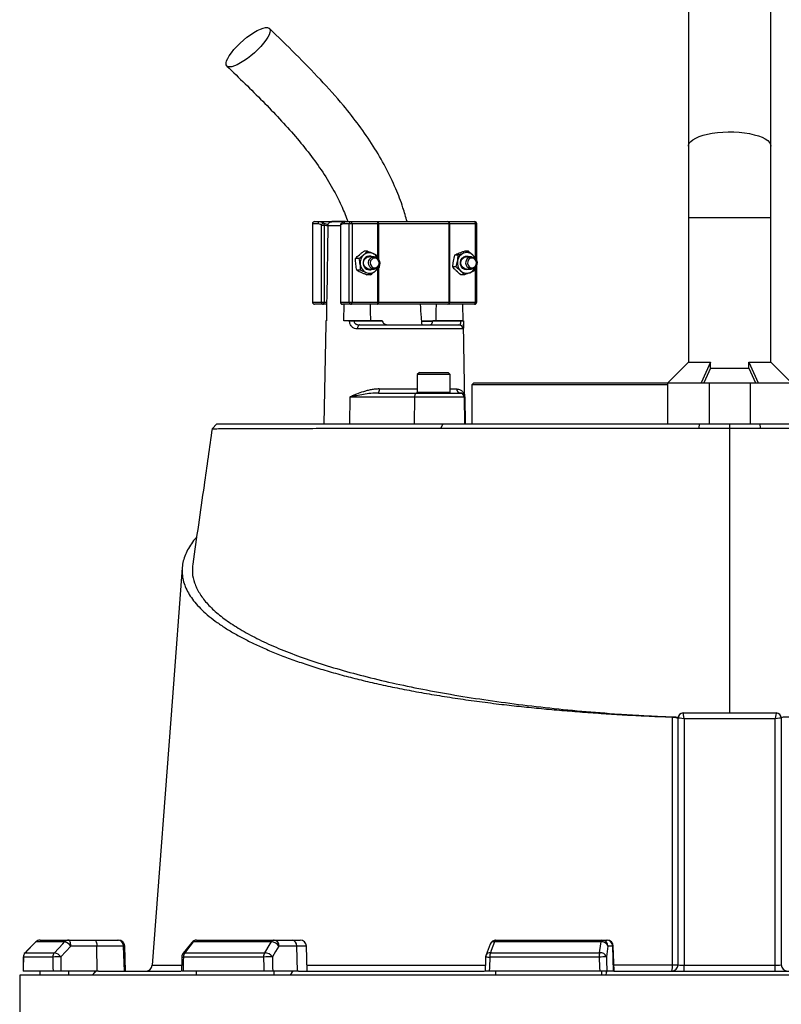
# Model space of a CAD drawing. Header units: millimetres. Extents: x 2767 to 5204, y 1263 to 6912.
# Tile 7 of 9: x 3460 to 4198, y 5469 to 6423. Entities that reach past the tile are written whole.
import ezdxf

# ---------------------------------------------------------------- set-up
doc = ezdxf.new("R2010")
doc.units = ezdxf.units.MM
doc.header["$LTSCALE"] = 2

msp = doc.modelspace()

# ---------------------------------------------------------------- linework, layer by layer
at = {"color": 7, "linetype": 'Continuous', "lineweight": 25}
for p, q in [((4108.37, 6714.67), (4108.37, 6300.84)), ((4188.37, 6300.84), (4188.37, 6714.67)), ((4108.37, 6300.84), (4108.37, 6231.7)), ((4188.37, 6231.7), (4188.37, 6300.84)), ((4108.37, 6231.7), (4108.37, 6091.5)), ((4188.37, 6091.5), (4188.37, 6231.7)), ((3744.04, 6225.7), (3744.04, 6149.7)), ((3744.23, 6225.7), (3744.23, 6149.7)), ((3749.34, 6225.7), (3744.23, 6225.7)), ((3746.04, 6227.7), (3751.16, 6227.7)), ((3751.16, 6227.7), (3776.43, 6227.7)), ((3752.68, 6149.7), (3752.68, 6224.3)), ((3752.68, 6224.3), (3755.34, 6224.3)), ((3755.34, 6224.3), (3755.34, 6149.7)), ((3759.04, 6223.77), (3759.03, 6223.35)), ((3776.01, 6227.7), (3762.86, 6227.7)), ((3771.09, 6224.3), (3771.09, 6149.7)), ((3771.28, 6224.3), (3771.28, 6149.7)), ((3779.73, 6225.7), (3774.62, 6225.7)), ((3776.43, 6227.7), (3781.54, 6227.7)), ((3782.39, 6225.7), (3779.73, 6225.7)), ((3779.73, 6149.7), (3779.73, 6225.7)), ((3781.54, 6227.7), (3806.64, 6227.7)), ((3782.39, 6225.7), (3782.39, 6149.7)), ((3807.48, 6225.7), (3782.39, 6225.7)), ((3806.64, 6227.7), (3807.82, 6227.7)), ((3808.08, 6225.7), (3807.48, 6225.7)), ((3807.82, 6227.7), (3875.06, 6227.7)), ((3876.42, 6225.7), (3808.08, 6225.7)), ((3875.06, 6227.7), (3876.08, 6227.7)), ((3876.08, 6227.7), (3901.18, 6227.7)), ((3876.42, 6149.7), (3876.42, 6225.7)), ((3876.93, 6225.7), (3876.42, 6225.7)), ((3876.93, 6225.7), (3876.93, 6149.7)), ((3902.02, 6225.7), (3876.93, 6225.7)), ((3903.18, 6191.55), (3903.18, 6225.7)), ((3789.24, 6192.06), (3785.77, 6192.06)), ((3797.5, 6199.14), (3794.03, 6199.14)), ((3803.86, 6193.7), (3799.11, 6193.7)), ((3807.19, 6194.78), (3807.82, 6191.73)), ((3885.25, 6195.23), (3881.78, 6195.23)), ((3895.13, 6199.04), (3891.66, 6199.04)), ((3898.11, 6193.7), (3893.37, 6193.7)), ((3903.06, 6191.51), (3902.94, 6190.39)), ((3799.11, 6181.7), (3803.86, 6181.7)), ((3883.3, 6183.89), (3879.83, 6183.89)), ((3893.37, 6181.7), (3898.11, 6181.7)), ((3901.91, 6183.45), (3901.11, 6180.16)), ((3903.18, 6149.7), (3903.18, 6185.51)), ((3790.66, 6180.62), (3787.19, 6180.62)), ((3800.35, 6176.26), (3796.88, 6176.26)), ((3891.23, 6176.35), (3887.76, 6176.35)), ((3744.23, 6149.7), (3752.68, 6149.7)), ((3754.5, 6147.7), (3746.04, 6147.7)), ((3752.68, 6149.7), (3755.34, 6149.7)), ((3757.78, 6147.7), (3754.5, 6147.7)), ((3755.34, 6149.7), (3757.81, 6149.7)), ((3757.81, 6149.7), (3757.51, 6131.7)), ((3771.28, 6149.7), (3779.73, 6149.7)), ((3781.54, 6147.7), (3773.09, 6147.7)), ((3774.42, 6131.7), (3774.68, 6147.7)), ((3779.73, 6149.7), (3782.39, 6149.7)), ((3806.64, 6147.7), (3781.54, 6147.7)), ((3782.39, 6149.7), (3807.48, 6149.7)), ((3807.82, 6147.7), (3806.64, 6147.7)), ((3807.48, 6149.7), (3808.08, 6149.7)), ((3875.06, 6147.7), (3807.82, 6147.7)), ((3808.08, 6149.7), (3876.42, 6149.7)), ((3876.08, 6147.7), (3875.06, 6147.7)), ((3901.18, 6147.7), (3876.08, 6147.7)), ((3876.42, 6149.7), (3876.93, 6149.7)), ((3876.93, 6149.7), (3902.02, 6149.7)), ((3889.44, 6147.7), (3889.71, 6131.7)), ((3756.88, 6128.41), (3755.19, 6031.7)), ((3756.94, 6131.7), (3756.94, 6131.63)), ((3757.51, 6131.7), (3756.94, 6131.7)), ((3780.03, 6131.7), (3774.42, 6131.7)), ((3780.03, 6131.63), (3780.03, 6131.7)), ((3784.33, 6131.7), (3784.33, 6131.63)), ((3811.75, 6131.7), (3784.33, 6131.7)), ((3784.33, 6131.63), (3811.75, 6131.63)), ((3789.79, 6127.7), (3885.9, 6127.7)), ((3811.75, 6131.7), (3811.75, 6131.63)), ((3831.18, 6127.95), (3831.18, 6127.7)), ((3836.43, 6127.7), (3836.43, 6127.95)), ((3845.68, 6127.7), (3845.68, 6127.95)), ((3845.88, 6127.95), (3845.88, 6127.7)), ((3860.57, 6130.96), (3850.22, 6130.96)), ((3851.11, 6127.7), (3851.11, 6127.95)), ((3852.46, 6127.95), (3852.46, 6127.7)), ((3855.48, 6127.95), (3855.48, 6127.7)), ((3856.82, 6127.7), (3856.82, 6127.95)), ((3860.55, 6131.63), (3860.55, 6131.7)), ((3887.97, 6131.7), (3860.55, 6131.7)), ((3860.55, 6131.63), (3887.97, 6131.63)), ((3860.93, 6127.7), (3860.93, 6127.95)), ((3887.97, 6131.63), (3887.97, 6131.7)), ((3890.28, 6131.63), (3890.28, 6131.7)), ((3892.03, 6031.7), (3890.34, 6128.41)), ((3889.86, 6123.77), (3787.63, 6123.77)), ((4108.37, 6091.5), (4088.57, 6071.7)), ((4108.37, 6091.5), (4129.9, 6091.5)), ((4129.9, 6091.5), (4120.76, 6071.7)), ((4129.9, 6085.7), (4129.9, 6091.5)), ((4166.84, 6091.5), (4188.37, 6091.5)), ((4166.84, 6091.5), (4175.98, 6071.7)), ((4166.84, 6085.7), (4166.84, 6091.5)), ((4208.17, 6071.7), (4188.37, 6091.5)), ((3847.65, 6081.7), (3845.65, 6079.7)), ((3845.65, 6079.7), (3845.65, 6062.5)), ((3877.65, 6079.7), (3845.65, 6079.7)), ((3847.65, 6081.7), (3875.65, 6081.7)), ((3877.65, 6079.7), (3875.65, 6081.7)), ((3877.65, 6062.5), (3877.65, 6079.7)), ((4129.9, 6085.7), (4123.44, 6071.7)), ((4129.9, 6085.7), (4166.84, 6085.7)), ((4166.84, 6085.7), (4173.3, 6071.7)), ((3900.37, 6071.7), (3898.37, 6069.7)), ((3898.37, 6069.7), (3898.37, 6031.7)), ((4088.37, 6069.7), (3898.37, 6069.7)), ((3900.37, 6071.7), (4088.37, 6071.7)), ((4088.37, 6031.7), (4088.37, 6071.7)), ((4088.37, 6071.7), (4128.37, 6071.7)), ((4128.37, 6071.7), (4128.37, 6031.7)), ((4128.37, 6071.7), (4168.37, 6071.7)), ((4168.37, 6031.7), (4168.37, 6071.7)), ((4168.37, 6071.7), (4208.37, 6071.7)), ((3780.26, 6057.77), (3779.97, 6031.7)), ((3842.89, 6057.77), (3780.26, 6057.77)), ((3807.97, 6061.7), (3845.44, 6061.7)), ((3842.89, 6057.77), (3842.6, 6031.7)), ((3891.05, 6057.77), (3842.89, 6057.77)), ((3845.44, 6061.7), (3887.05, 6061.7)), ((3887.05, 6061.7), (3887.36, 6061.7)), ((3891.05, 6057.77), (3891.51, 6031.7)), ((3891.57, 6057.77), (3891.05, 6057.77)), ((3891.57, 6057.77), (3892.03, 6031.7)), ((3651.53, 6031.7), (3646.87, 6027.04)), ((3651.53, 6031.7), (3870.8, 6031.7)), ((3868.41, 6027.61), (3870.8, 6031.7)), ((3870.8, 6031.7), (4118.94, 6031.7)), ((4118.69, 6027.63), (4118.94, 6031.7)), ((4118.94, 6031.7), (4148.37, 6031.7)), ((4148.37, 6027.51), (4148.37, 6031.7)), ((4148.37, 6031.7), (4177.8, 6031.7)), ((4178.05, 6027.63), (4177.8, 6031.7)), ((4177.8, 6031.7), (4425.94, 6031.7)), ((4148.37, 5751.7), (4148.37, 6027.51)), ((4098.37, 5747.75), (4098.48, 5747.74)), ((4098.37, 5507.7), (4098.37, 5746.7)), ((4103.37, 5751.7), (4193.37, 5751.7)), ((4103.37, 5751.7), (4103.37, 5751.7)), ((4104.37, 5746.01), (4104.37, 5507.39)), ((4192.37, 5746.01), (4104.37, 5746.01)), ((4192.37, 5507.39), (4192.37, 5746.01)), ((4193.37, 5751.7), (4193.37, 5751.7)), ((4198.37, 5747.75), (4198.26, 5747.74)), ((4198.37, 5746.7), (4198.37, 5507.7)), ((3475.96, 5529.92), (3465.57, 5519.43)), ((3503.88, 5529.94), (3476.05, 5529.94)), ((3480.22, 5531.7), (3507.88, 5531.7)), ((3507.88, 5531.7), (3533.11, 5531.7)), ((3535.17, 5525.91), (3509.94, 5525.91)), ((3533.11, 5531.7), (3555.08, 5531.7)), ((3535.46, 5501.7), (3535.17, 5525.91)), ((3561, 5525.91), (3535.17, 5525.91)), ((3555.08, 5531.7), (3556.11, 5531.7)), ((3561.83, 5501.7), (3561, 5525.91)), ((3562.95, 5501.7), (3562.11, 5525.91)), ((3627.09, 5529.41), (3618.83, 5518.92)), ((3704.28, 5529.94), (3628.58, 5529.94)), ((3631.8, 5531.7), (3707.03, 5531.7)), ((3707.03, 5531.7), (3724.26, 5531.7)), ((3728.86, 5525.91), (3711.63, 5525.91)), ((3724.26, 5531.7), (3732.22, 5531.7)), ((3729.51, 5501.7), (3728.86, 5525.91)), ((3739.07, 5501.7), (3738.22, 5525.91)), ((3916.18, 5527.79), (3912.27, 5517.31)), ((4023.67, 5529.94), (3920.39, 5529.94)), ((3921.8, 5531.7), (4024.43, 5531.7)), ((4024.43, 5531.7), (4029.05, 5531.7)), ((4029.05, 5531.7), (4029.56, 5531.7)), ((4034.96, 5525.91), (4030.34, 5525.91)), ((4035.79, 5501.7), (4034.96, 5525.91)), ((4036.4, 5501.7), (4035.56, 5525.91)), ((3492.5, 5515.21), (3463.93, 5515.21)), ((3465.66, 5519.46), (3494.16, 5519.46)), ((3696.69, 5515.21), (3618.99, 5515.21)), ((3620.32, 5519.46), (3697.83, 5519.46)), ((4021.91, 5515.21), (3915.89, 5515.21)), ((3916.47, 5519.46), (4022.23, 5519.46)), ((3588.91, 5507.25), (3588.92, 5507.25)), ((4104.37, 5501.7), (4104.37, 5507.39)), ((4104.37, 5507.39), (4192.37, 5507.39)), ((4192.37, 5501.7), (4192.37, 5507.39)), ((3460.37, 5497.7), (3460.37, 5319.64)), ((4836.37, 5497.7), (3460.37, 5497.7)), ((3492.66, 5501.7), (3463.84, 5501.7)), ((3480.22, 5497.7), (3480.22, 5501.7)), ((3535.46, 5501.7), (3500.38, 5501.7)), ((3507.88, 5497.7), (3507.88, 5501.7)), ((3530.81, 5497.7), (3533.11, 5500.14)), ((3533.11, 5500.14), (3533.11, 5501.7)), ((3536.87, 5501.7), (3535.46, 5501.7)), ((3536.87, 5501.7), (3616.51, 5501.7)), ((3697.06, 5501.7), (3618.68, 5501.7)), ((3631.8, 5497.7), (3631.8, 5501.7)), ((3729.51, 5501.7), (3705.54, 5501.7)), ((3707.03, 5497.7), (3707.03, 5501.7)), ((3722.69, 5497.7), (3724.26, 5500.14)), ((3724.26, 5500.14), (3724.26, 5501.7)), ((3730.46, 5501.7), (3729.51, 5501.7)), ((3730.46, 5501.7), (3910.79, 5501.7)), ((4022.38, 5501.7), (3915.44, 5501.7)), ((3921.8, 5497.7), (3921.8, 5501.7)), ((4024.43, 5497.7), (4024.43, 5501.7)), ((4028.63, 5497.7), (4029.05, 5500.14)), ((4029.05, 5500.14), (4029.05, 5501.7)), ((4035.79, 5501.7), (4029.37, 5501.7)), ((4036.02, 5501.7), (4035.79, 5501.7)), ((4036.02, 5501.7), (4260.8, 5501.7))]:
    msp.add_line(p, q, dxfattribs=at)
at = {"color": 8, "linetype": 'Continuous', "lineweight": 25}
for p, q in [((4108.37, 6231.7), (4188.37, 6231.7)), ((3744.23, 6225.7), (3744.04, 6225.7)), ((3755.12, 6226.14), (3759.27, 6224.93)), ((3771.09, 6223.77), (3759.04, 6223.77)), ((3771.09, 6224.3), (3771.28, 6224.3)), ((3807.48, 6194.82), (3807.48, 6225.7)), ((3808.08, 6225.7), (3808.08, 6191.48)), ((3902.02, 6192.6), (3902.02, 6225.7)), ((3903.18, 6225.7), (3902.02, 6225.7)), ((3807.48, 6149.7), (3807.48, 6182.26)), ((3808.08, 6182.82), (3808.08, 6149.7)), ((3902.02, 6149.7), (3902.02, 6183.53)), ((3744.04, 6149.7), (3744.23, 6149.7)), ((3771.09, 6149.7), (3771.28, 6149.7)), ((3902.02, 6149.7), (3903.18, 6149.7)), ((3850.19, 6131.63), (3860.45, 6131.63)), ((3808.84, 6065.63), (3845.65, 6065.63)), ((3845.65, 6062.5), (3877.65, 6062.5)), ((3877.65, 6065.63), (3883.81, 6065.63)), ((3475.96, 5529.92), (3476.05, 5529.94)), ((3562.11, 5525.91), (3561, 5525.91)), ((3738.22, 5525.91), (3728.86, 5525.91)), ((4035.56, 5525.91), (4034.96, 5525.91)), ((3463.83, 5515.25), (3463.93, 5515.21)), ((3465.57, 5519.44), (3465.66, 5519.46))]:
    msp.add_line(p, q, dxfattribs=at)
at = {"color": 7, "linetype": 'Continuous', "lineweight": 25, "flags": 128}
for points in [[(3663.77, 6377.59), (3662.14, 6377.83), (3661.01, 6378.57), (3660.42, 6379.78), (3660.38, 6381.42), (3660.89, 6383.47), (3661.94, 6385.85), (3663.5, 6388.52), (3665.53, 6391.4), (3667.97, 6394.42), (3670.78, 6397.5), (3673.86, 6400.55), (3677.15, 6403.51), (3680.55, 6406.3), (3683.98, 6408.83), (3687.36, 6411.05), (3690.58, 6412.9), (3693.58, 6414.33), (3696.26, 6415.31), (3698.57, 6415.8), (3700.44, 6415.8), (3701.82, 6415.31), (3702.69, 6414.33), (3703, 6412.9), (3702.77, 6411.05), (3701.99, 6408.83), (3700.68, 6406.3), (3698.88, 6403.51), (3696.63, 6400.55), (3694, 6397.5), (3691.05, 6394.42), (3687.85, 6391.4), (3684.5, 6388.52), (3681.07, 6385.85), (3677.65, 6383.47), (3674.34, 6381.42), (3671.22, 6379.78), (3668.37, 6378.57), (3665.87, 6377.83), (3663.77, 6377.59)], [(3759.03, 6223.35), (3757.9, 6154.94), (3757.81, 6149.7)], [(3782.39, 6225.7), (3782.37, 6226.09), (3782.32, 6226.46), (3782.25, 6226.81), (3782.14, 6227.11), (3782.01, 6227.36), (3781.87, 6227.55), (3781.71, 6227.66), (3781.54, 6227.7)], [(3807.48, 6225.7), (3807.46, 6226.09), (3807.42, 6226.46), (3807.34, 6226.81), (3807.23, 6227.11), (3807.1, 6227.36), (3806.96, 6227.55), (3806.8, 6227.66), (3806.64, 6227.7)], [(3876.93, 6225.7), (3876.91, 6226.09), (3876.87, 6226.46), (3876.79, 6226.81), (3876.68, 6227.11), (3876.55, 6227.36), (3876.41, 6227.55), (3876.25, 6227.66), (3876.08, 6227.7)], [(3902.02, 6225.7), (3902.01, 6226.09), (3901.96, 6226.46), (3901.88, 6226.81), (3901.77, 6227.11), (3901.65, 6227.36), (3901.5, 6227.55), (3901.34, 6227.66), (3901.18, 6227.7)], [(3799.11, 6181.7), (3798.17, 6181.79), (3796.39, 6182.5), (3794.94, 6183.84), (3794, 6185.65), (3793.67, 6187.7), (3794, 6189.75), (3794.94, 6191.56), (3796.39, 6192.9), (3798.17, 6193.61), (3799.11, 6193.7)], [(3798.42, 6187.94), (3798.82, 6189.97), (3799.83, 6191.73), (3801.33, 6193.01), (3803.12, 6193.64), (3805.01, 6193.56), (3806.76, 6192.77), (3808.16, 6191.37), (3809.04, 6189.53), (3809.29, 6187.46), (3808.89, 6185.43), (3807.88, 6183.66), (3806.39, 6182.39), (3804.59, 6181.75), (3802.7, 6181.84), (3800.95, 6182.63), (3799.56, 6184.03), (3798.68, 6185.87), (3798.42, 6187.94)], [(3800.05, 6187.89), (3800.32, 6186.05), (3801.2, 6184.46), (3802.56, 6183.37), (3804.2, 6182.93), (3805.87, 6183.22), (3807.31, 6184.19), (3808.3, 6185.7), (3808.7, 6187.51), (3808.43, 6189.35), (3807.55, 6190.94), (3806.19, 6192.03), (3804.55, 6192.47), (3802.88, 6192.18), (3801.44, 6191.2), (3800.45, 6189.7), (3800.05, 6187.89)], [(3896.45, 6181.7), (3895.59, 6181.29), (3893.59, 6180.91), (3891.59, 6181.26), (3889.81, 6182.32), (3888.42, 6183.95), (3887.6, 6185.99), (3887.42, 6188.22), (3887.91, 6190.39), (3889.01, 6192.27), (3890.6, 6193.65), (3892.51, 6194.39), (3894.54, 6194.41), (3896.45, 6193.7)], [(3893.37, 6181.7), (3892.42, 6181.79), (3890.65, 6182.5), (3889.2, 6183.84), (3888.26, 6185.65), (3887.93, 6187.7), (3888.26, 6189.75), (3889.2, 6191.56), (3890.65, 6192.9), (3892.42, 6193.61), (3893.37, 6193.7)], [(3892.7, 6187.09), (3892.84, 6189.17), (3893.61, 6191.07), (3894.93, 6192.56), (3896.63, 6193.47), (3898.51, 6193.68), (3900.34, 6193.17), (3901.9, 6192), (3903.01, 6190.32), (3903.52, 6188.31), (3903.39, 6186.23), (3902.61, 6184.33), (3901.3, 6182.84), (3899.6, 6181.93), (3897.72, 6181.71), (3895.89, 6182.22), (3894.32, 6183.39), (3893.22, 6185.08), (3892.7, 6187.09)], [(3894.33, 6187.21), (3894.82, 6185.43), (3895.9, 6184), (3897.39, 6183.13), (3899.07, 6182.95), (3900.68, 6183.5), (3901.99, 6184.69), (3902.78, 6186.33), (3902.93, 6188.19), (3902.44, 6189.97), (3901.36, 6191.4), (3899.87, 6192.27), (3898.19, 6192.45), (3896.58, 6191.9), (3895.28, 6190.71), (3894.49, 6189.07), (3894.33, 6187.21)], [(3754.5, 6147.7), (3754.66, 6147.74), (3754.82, 6147.85), (3754.97, 6148.04), (3755.09, 6148.28), (3755.2, 6148.59), (3755.28, 6148.93), (3755.33, 6149.31), (3755.34, 6149.7)], [(3781.54, 6147.7), (3781.71, 6147.74), (3781.87, 6147.85), (3782.01, 6148.04), (3782.14, 6148.28), (3782.25, 6148.59), (3782.32, 6148.93), (3782.37, 6149.31), (3782.39, 6149.7)], [(3800.59, 6131.7), (3800.42, 6141.23), (3800.3, 6147.7)], [(3806.64, 6147.7), (3806.8, 6147.74), (3806.96, 6147.85), (3807.1, 6148.04), (3807.23, 6148.28), (3807.34, 6148.59), (3807.42, 6148.93), (3807.46, 6149.31), (3807.48, 6149.7)], [(3863.82, 6147.7), (3863.7, 6141.23), (3863.53, 6131.7)], [(3876.08, 6147.7), (3876.25, 6147.74), (3876.41, 6147.85), (3876.55, 6148.04), (3876.68, 6148.28), (3876.79, 6148.59), (3876.87, 6148.93), (3876.91, 6149.31), (3876.93, 6149.7)], [(3901.18, 6147.7), (3901.34, 6147.74), (3901.5, 6147.85), (3901.65, 6148.04), (3901.77, 6148.28), (3901.88, 6148.59), (3901.96, 6148.93), (3902.01, 6149.31), (3902.02, 6149.7)], [(3789.79, 6127.7), (3789.37, 6127.62), (3788.97, 6127.4), (3788.6, 6127.04), (3788.28, 6126.55), (3788.01, 6125.96), (3787.81, 6125.28), (3787.68, 6124.54), (3787.63, 6123.77)], [(3845.44, 6061.7), (3844.95, 6061.62), (3844.47, 6061.4), (3844.04, 6061.04), (3843.65, 6060.55), (3843.34, 6059.96), (3843.1, 6059.28), (3842.95, 6058.54), (3842.89, 6057.77)], [(3617.86, 5892.42), (3608.39, 5766.98), (3588.79, 5507.26)], [(3476.05, 5529.94), (3467.64, 5521.46), (3465.66, 5519.46)], [(3494.16, 5519.46), (3502.02, 5527.94), (3503.88, 5529.94)], [(3509.94, 5525.91), (3504.97, 5520.55), (3500.22, 5515.42)], [(3509.94, 5525.91), (3509.89, 5527.05), (3509.76, 5528.14), (3509.57, 5529.14), (3509.31, 5530.02), (3509, 5530.73), (3508.65, 5531.26), (3508.27, 5531.59), (3507.88, 5531.7)], [(3533.11, 5531.7), (3533.5, 5531.59), (3533.88, 5531.26), (3534.23, 5530.73), (3534.54, 5530.02), (3534.79, 5529.14), (3534.99, 5528.14), (3535.11, 5527.05), (3535.17, 5525.91)], [(3628.58, 5529.94), (3621.9, 5521.46), (3620.32, 5519.46)], [(3697.83, 5519.46), (3703.05, 5527.94), (3704.28, 5529.94)], [(3711.63, 5525.91), (3708.33, 5520.55), (3705.18, 5515.42)], [(3920.39, 5529.94), (3917.22, 5521.46), (3916.47, 5519.46)], [(4022.23, 5519.46), (4023.39, 5527.94), (4023.67, 5529.94)], [(4023.67, 5529.94), (4023.75, 5530.34), (4023.83, 5530.69), (4023.92, 5530.99), (4024.02, 5531.24), (4024.12, 5531.44), (4024.22, 5531.58), (4024.33, 5531.67), (4024.43, 5531.7)], [(4030.34, 5525.91), (4029.6, 5520.55), (4028.9, 5515.42)], [(3463.83, 5515.25), (3463.81, 5511.8), (3463.74, 5501.45)], [(3617.55, 5515.35), (3617.47, 5511.9), (3617.23, 5501.54)], [(3911.89, 5515.41), (3911.78, 5511.96), (3911.44, 5501.6)]]:
    msp.add_lwpolyline(points, dxfattribs=at)
at = {"color": 8, "linetype": 'Continuous', "lineweight": 25, "flags": 128}
msp.add_lwpolyline([(4108.37, 6300.84), (4108.46, 6301.77), (4109.17, 6303.6), (4110.58, 6305.38), (4112.67, 6307.08), (4115.39, 6308.67), (4118.7, 6310.12), (4122.54, 6311.4), (4126.85, 6312.5), (4131.53, 6313.39), (4136.52, 6314.05), (4141.72, 6314.48), (4147.03, 6314.66), (4152.37, 6314.6), (4157.64, 6314.29), (4162.75, 6313.75), (4167.59, 6312.97), (4172.1, 6311.97), (4176.18, 6310.78), (4179.76, 6309.41), (4182.79, 6307.89), (4185.2, 6306.24), (4186.95, 6304.49), (4188.01, 6302.68), (4188.37, 6300.84)], dxfattribs=at)
at = {"color": 7, "linetype": 'Continuous', "lineweight": 25}
for centre, radius, start, end in [((3746.04, 6225.7), 2, 90, 180), ((3746.14, 6225.79), 1.91, 92.95214, 182.67534), ((3751.26, 6225.79), 1.91, 92.95214, 182.67534), ((3754.84, 6223.98), 2.18, 82.46337, 171.74277), ((3753.13, 6224.97), 2.31, 343.11903, 30.46305), ((3773.09, 6224.3), 2, 130.9851, 180), ((3776.53, 6225.79), 1.91, 92.95214, 182.67534), ((3781.64, 6225.79), 1.91, 92.95214, 182.67534), ((3803.9, 6226.19), 4.21, 353.28108, 21.00592), ((3874.66, 6225.97), 1.78, 351.28039, 77.10755), ((3901.18, 6225.7), 2, 0, 90), ((3800.73, 6187.76), 10.5, 131.67214, 187.73962), ((3799.3, 6188.16), 6.25, 62.44033, 192.77874), ((3799.29, 6189.3), 8.39, 65.85315, 131.34403), ((3798.71, 6188.35), 9.5, 24.53406, 64.99453), ((3894.31, 6188.12), 9.77, 112.55407, 171.51114), ((3893.57, 6189.26), 8.43, 45.54972, 110.83162), ((3892.62, 6188.11), 9.92, 24.9446, 46.26669), ((3800.17, 6187.36), 9.89, 185.89737, 244.32401), ((3799.32, 6187.11), 6.12, 183.09445, 297.96492), ((3798.39, 6187.27), 9.88, 310.86817, 335.06597), ((3895.08, 6187.67), 10.59, 169.71122, 225.45086), ((3893.04, 6186.99), 9.41, 291.91135, 335.61441), ((3799.31, 6186.1), 8.39, 245.85315, 311.34403), ((3893.55, 6186.14), 8.43, 225.54972, 290.83162), ((3746.04, 6149.7), 2, 180, 270), ((3746.14, 6149.61), 1.91, 177.32466, 267.04786), ((3754.59, 6149.61), 1.91, 177.32466, 267.04786), ((3773.09, 6149.7), 2, 180, 270), ((3773.19, 6149.61), 1.91, 177.32466, 267.04786), ((3781.64, 6149.61), 1.91, 177.32466, 267.04786), ((3803.9, 6149.21), 4.21, 338.99408, 6.71892), ((3874.66, 6149.43), 1.78, 282.89245, 8.71961), ((3901.18, 6149.7), 2, 270, 0), ((3782.18, 5960.8), 170.84, 89.27819, 90.72181), ((3885.88, 6123.72), 3.98, 0.75453, 89.76371), ((3889.13, 6091.6), 40.04, 88.34797, 91.65203), ((3803.7, 6064.71), 5.23, 324.85873, 10.16071), ((3846.45, 6062.5), 0.8, 180, 270), ((3876.85, 6062.5), 0.8, 270, 0), ((3887.6, 6065.48), 3.79, 177.71317, 266.46523), ((3887.05, 6057.7), 4, 0.99939, 89.99942), ((4103.37, 5746.7), 5, 90, 180), ((4103.37, 5746.7), 5, 90.03906, 179.88236), ((4193.36, 5746.7), 5, 0.11764, 89.96094), ((4193.37, 5746.7), 5, 0, 90), ((3480.22, 5525.7), 6, 90, 135.26002), ((3480.23, 5525.85), 5.85, 90.08726, 135.61283), ((3507.91, 5526.21), 5.49, 90.32318, 137.14766), ((3500.58, 5518.41), 11.99, 38.68163, 74.00155), ((3555.04, 5525.74), 5.96, 1.58436, 89.6157), ((3556.11, 5525.7), 6, 2, 90), ((3631.8, 5525.7), 6, 90, 141.77252), ((3631.95, 5527.6), 4.1, 92.02029, 145.20027), ((3707.26, 5528.31), 3.4, 93.91321, 151.2585), ((3703.88, 5520.5), 9.45, 34.91091, 87.57453), ((3706.26, 5526.37), 5.39, 355.11306, 81.81372), ((3723.49, 5526.37), 5.39, 355.11306, 81.81372), ((3732.22, 5525.7), 6, 2, 90), ((3921.8, 5525.7), 6, 90, 159.52583), ((3922.5, 5529.7), 2.12, 109.12538, 173.39107), ((4024.37, 5523.57), 6.41, 21.41141, 96.28585), ((4024.39, 5525.75), 5.95, 1.55353, 89.58677), ((4029.01, 5525.75), 5.95, 1.55353, 89.58677), ((4029.56, 5525.7), 6, 2, 90), ((3469.83, 5515.21), 6, 135.26084, 179.63363), ((3469.98, 5515.22), 6.05, 135.60437, 180.0823), ((3498.69, 5515.24), 6.19, 137.1067, 180.2712), ((3499.3, 5406.99), 108.44, 89.51716, 93.59378), ((3490.85, 5507.92), 12, 38.68961, 73.9853), ((3623.54, 5515.21), 6, 141.77329, 178.69941), ((3626.04, 5515.32), 7.06, 144.16982, 180.88929), ((3704.61, 5515.36), 7.92, 148.88185, 181.0895), ((3706.29, 5298.58), 216.84, 90.29223, 92.53507), ((3697.43, 5510.01), 9.45, 34.91383, 87.55747), ((3917.89, 5515.21), 6, 159.52632, 178.11398), ((3929.89, 5515.44), 14, 163.35129, 180.94321), ((4047.19, 5515.46), 25.28, 170.91459, 180.56865), ((4037.54, 5110.4), 405.11, 91.22274, 92.21118), ((4022.93, 5513.08), 6.41, 21.40878, 96.26737), ((3582.81, 5507.7), 6, 270.09908, 355.91294), ((4092.37, 5507.7), 6, 270, 0), ((4074.19, 5506.18), 18.72, 346.14784, 4.50399), ((4094.16, 5673.05), 165.4, 269.54772, 271.45774), ((4204.37, 5507.7), 6, 180, 270)]:
    msp.add_arc(centre, radius, start, end, dxfattribs=at)
at = {"color": 8, "linetype": 'Continuous', "lineweight": 25}
for centre, radius, start, end in [((3772.88, 6224.6), 1.63, 133.5963, 190.8042), ((3628.35, 5528.24), 1.72, 82.14448, 137.0242), ((3919.8, 5525.91), 4.08, 81.59206, 152.46133), ((3618.87, 5521.68), 6.47, 258.17843, 271.00614), ((3620.09, 5517.75), 1.72, 82.18413, 136.98344), ((3917.73, 5593.07), 77.88, 265.70013, 268.64591), ((3915.88, 5515.42), 4.08, 81.62523, 152.36896)]:
    msp.add_arc(centre, radius, start, end, dxfattribs=at)
at = {"color": 7, "linetype": 'Continuous', "lineweight": 25}
for centre, major_axis, ratio, start_param, end_param in [((4104.37, 5746.7), (6, 0), 0.043613, 3.089233, 3.141593), ((4104.37, 5745.7), (6, -1), 0.050922, 1.579294, 3.097731), ((4104.37, 5745.7), (-1, 6), 0.008488, 4.763336, 6.281773), ((4192.37, 5745.7), (1, 6), 0.008488, 0.001413, 1.519849), ((4192.37, 5745.7), (6, 1), 0.050922, 0.043862, 1.562299), ((4192.37, 5746.7), (6, 0), 0.043613, 0, 0.05236), ((4144.23, 5359.78), (121.47, 19644.47), 0.034679, 1.563098, 1.563786), ((4144.23, 5359.78), (-238.04, 19644.47), 0.033076, 1.562483, 1.563171), ((4146.29, 5359.99), (-235.98, 19644.47), 0.03279, 1.56249, 1.563189), ((4144.79, 5359.78), (446.03, 19644.47), 0.026932, 1.563495, 1.564183), ((4144.79, 5359.78), (-531.13, 19644.47), 0.022581, 1.562273, 1.562961), ((4149.39, 5359.99), (-526.52, 19644.47), 0.022385, 1.562284, 1.562982), ((4146.31, 5359.78), (650.76, 19644.47), 0.011979, 1.563281, 1.563969), ((4146.31, 5359.78), (-681.72, 19644.47), 0.006051, 1.562674, 1.563362), ((4152.21, 5359.99), (-675.8, 19644.47), 0.005998, 1.562677, 1.563376), ((4104.37, 5507.7), (6, 0), 0.052336, 3.141593, 4.712389), ((4192.37, 5507.7), (6, 0), 0.052336, 4.712389, 6.283185)]:
    msp.add_ellipse(centre, major_axis=major_axis, ratio=ratio, start_param=start_param, end_param=end_param, dxfattribs=at)
for points, knots in [([(3835.72, 6227.7), (3834.47, 6232.23), (3831.47, 6243.09), (3824.62, 6260.78), (3815.04, 6280.79), (3803.05, 6301.27), (3789.31, 6321.23), (3772.27, 6342.8), (3751.65, 6365.79), (3727.49, 6390.47), (3710.74, 6406.73), (3702.2, 6415.01)], [0, 0, 0, 0, 0.058949, 0.14111, 0.238657, 0.339873, 0.44357, 0.549598, 0.694805, 0.844557, 1, 1, 1, 1]), ([(3661.14, 6378.44), (3667.04, 6372.74), (3678.71, 6361.45), (3695.84, 6344.51), (3712.16, 6327.59), (3727.46, 6310.58), (3741.5, 6293.39), (3754.1, 6275.91), (3764.56, 6258.74), (3772.74, 6242.74), (3776.58, 6232.4), (3778.33, 6227.7)], [0, 0, 0, 0, 0.129604, 0.256426, 0.379868, 0.499476, 0.61491, 0.726074, 0.833202, 0.924146, 1, 1, 1, 1]), ([(3752.68, 6224.3), (3752.15, 6224.76), (3751.6, 6225.11), (3750.48, 6225.58), (3749.92, 6225.7), (3749.34, 6225.7)], [0, 0, 0, 0, 0.5, 0.5, 1, 1, 1, 1]), ([(3751.16, 6227.7), (3751.83, 6227.7), (3752.5, 6227.57), (3753.83, 6227.04), (3754.49, 6226.66), (3755.12, 6226.14)], [0, 0, 0, 0, 0.5, 0.5, 1, 1, 1, 1]), ([(3759.04, 6223.77), (3759.04, 6224.03), (3759.08, 6224.31), (3759.19, 6224.83), (3759.27, 6225.08), (3759.58, 6225.82), (3759.88, 6226.26), (3760.43, 6226.8), (3760.63, 6226.95), (3761.05, 6227.23), (3761.27, 6227.34), (3761.96, 6227.62), (3762.46, 6227.71), (3762.94, 6227.69)], [0, 0, 0, 0, 0.125, 0.125, 0.25, 0.25, 0.5, 0.5, 0.625, 0.625, 0.75, 0.75, 1, 1, 1, 1]), ([(3774.62, 6225.7), (3774.04, 6225.7), (3773.48, 6225.58), (3772.37, 6225.11), (3771.82, 6224.77), (3771.28, 6224.3)], [0, 0, 0, 0, 0.5, 0.5, 1, 1, 1, 1]), ([(3776.41, 6227.68), (3776.32, 6227.68), (3775.59, 6227.74), (3774.23, 6227.35), (3772.77, 6226.67), (3772.03, 6225.96), (3771.8, 6225.75)], [0, 0, 0, 0, 0.050093, 0.43798, 0.830713, 1, 1, 1, 1]), ([(3786.1, 6186.34), (3785.98, 6187.31), (3785.89, 6188.29), (3785.79, 6190.2), (3785.77, 6191.14), (3785.77, 6192.06)], [0, 0, 0, 0, 0.5, 0.5, 1, 1, 1, 1]), ([(3793.75, 6195.6), (3793.4, 6195.3), (3793.04, 6195), (3792.3, 6194.4), (3791.93, 6194.11), (3790.8, 6193.22), (3790.03, 6192.64), (3789.24, 6192.06)], [0, 0, 0, 0, 0.25, 0.25, 0.5, 0.5, 1, 1, 1, 1]), ([(3790.32, 6186.34), (3790.2, 6187.31), (3790.05, 6188.29), (3789.68, 6190.2), (3789.47, 6191.14), (3789.24, 6192.06)], [0, 0, 0, 0, 0.5, 0.5, 1, 1, 1, 1]), ([(3789.52, 6195.6), (3789.87, 6195.9), (3790.23, 6196.2), (3790.97, 6196.8), (3791.34, 6197.1), (3792.47, 6197.98), (3793.24, 6198.56), (3794.03, 6199.14)], [0, 0, 0, 0, 0.25, 0.25, 0.5, 0.5, 1, 1, 1, 1]), ([(3802.73, 6196.96), (3803.14, 6196.77), (3803.54, 6196.59), (3804.32, 6196.22), (3804.71, 6196.04), (3805.82, 6195.49), (3806.52, 6195.13), (3807.19, 6194.78)], [0, 0, 0, 0, 0.25, 0.25, 0.5, 0.5, 1, 1, 1, 1]), ([(3886.34, 6197.14), (3885.51, 6196.82), (3884.7, 6196.49), (3883.18, 6195.85), (3882.47, 6195.54), (3881.78, 6195.23)], [0, 0, 0, 0, 0.5, 0.5, 1, 1, 1, 1]), ([(3884.65, 6189.56), (3884.74, 6190.04), (3884.81, 6190.53), (3884.94, 6191.48), (3885, 6191.96), (3885.14, 6193.37), (3885.21, 6194.31), (3885.25, 6195.23)], [0, 0, 0, 0, 0.25, 0.25, 0.5, 0.5, 1, 1, 1, 1]), ([(3890.57, 6197.14), (3889.73, 6196.82), (3888.85, 6196.49), (3887.07, 6195.85), (3886.16, 6195.54), (3885.25, 6195.23)], [0, 0, 0, 0, 0.5, 0.5, 1, 1, 1, 1]), ([(3891.66, 6199.04), (3890.74, 6198.73), (3889.82, 6198.42), (3888.04, 6197.78), (3887.18, 6197.46), (3886.34, 6197.14)], [0, 0, 0, 0, 0.5, 0.5, 1, 1, 1, 1]), ([(3895.13, 6199.04), (3894.44, 6198.73), (3893.71, 6198.42), (3892.2, 6197.78), (3891.4, 6197.46), (3890.57, 6197.14)], [0, 0, 0, 0, 0.5, 0.5, 1, 1, 1, 1]), ([(3899.47, 6195.28), (3899.14, 6195.6), (3898.79, 6195.92), (3898.09, 6196.55), (3897.73, 6196.87), (3896.64, 6197.81), (3895.89, 6198.43), (3895.13, 6199.04)], [0, 0, 0, 0, 0.25, 0.25, 0.5, 0.5, 1, 1, 1, 1]), ([(3787.19, 6180.62), (3786.96, 6181.55), (3786.74, 6182.5), (3786.37, 6184.41), (3786.22, 6185.37), (3786.1, 6186.34)], [0, 0, 0, 0, 0.5, 0.5, 1, 1, 1, 1]), ([(3790.66, 6180.62), (3790.66, 6181.55), (3790.63, 6182.5), (3790.53, 6184.41), (3790.44, 6185.37), (3790.32, 6186.34)], [0, 0, 0, 0, 0.5, 0.5, 1, 1, 1, 1]), ([(3804.86, 6179.8), (3805.21, 6180.1), (3805.55, 6180.4), (3806.22, 6181), (3806.54, 6181.29), (3807.47, 6182.18), (3808.06, 6182.76), (3808.62, 6183.34)], [0, 0, 0, 0, 0.25, 0.25, 0.5, 0.5, 1, 1, 1, 1]), ([(3808.59, 6184.76), (3808.59, 6184.71), (3808.63, 6184.22), (3808.62, 6183.76), (3808.62, 6183.34)], [0, 0, 0, 0, 0.106367, 1, 1, 1, 1]), ([(3880.43, 6189.56), (3880.35, 6189.08), (3880.27, 6188.6), (3880.14, 6187.64), (3880.09, 6187.16), (3879.94, 6185.75), (3879.88, 6184.81), (3879.83, 6183.89)], [0, 0, 0, 0, 0.25, 0.25, 0.5, 0.5, 1, 1, 1, 1]), ([(3883.42, 6180.12), (3883.08, 6180.44), (3882.75, 6180.76), (3882.12, 6181.4), (3881.81, 6181.71), (3880.92, 6182.65), (3880.36, 6183.27), (3879.83, 6183.89)], [0, 0, 0, 0, 0.25, 0.25, 0.5, 0.5, 1, 1, 1, 1]), ([(3795.88, 6178.44), (3795.47, 6178.63), (3795.05, 6178.81), (3794.19, 6179.18), (3793.76, 6179.36), (3792.45, 6179.91), (3791.56, 6180.27), (3790.66, 6180.62)], [0, 0, 0, 0, 0.25, 0.25, 0.5, 0.5, 1, 1, 1, 1]), ([(3791.65, 6178.44), (3792.06, 6178.26), (3792.49, 6178.07), (3793.34, 6177.7), (3793.77, 6177.52), (3795.08, 6176.97), (3795.97, 6176.61), (3796.88, 6176.26)], [0, 0, 0, 0, 0.25, 0.25, 0.5, 0.5, 1, 1, 1, 1]), ([(3887.65, 6180.12), (3887.98, 6179.8), (3888.31, 6179.48), (3888.95, 6178.85), (3889.25, 6178.53), (3890.14, 6177.59), (3890.7, 6176.97), (3891.23, 6176.35)], [0, 0, 0, 0, 0.25, 0.25, 0.5, 0.5, 1, 1, 1, 1]), ([(3896.55, 6178.26), (3895.71, 6177.94), (3894.83, 6177.61), (3893.05, 6176.97), (3892.15, 6176.66), (3891.23, 6176.35)], [0, 0, 0, 0, 0.5, 0.5, 1, 1, 1, 1]), ([(3901.11, 6180.16), (3900.42, 6179.85), (3899.7, 6179.54), (3898.18, 6178.9), (3897.39, 6178.58), (3896.55, 6178.26)], [0, 0, 0, 0, 0.5, 0.5, 1, 1, 1, 1]), ([(3850.25, 6127.7), (3850.08, 6130.11), (3849.61, 6136.78), (3849.04, 6143.44), (3848.67, 6147.7)], [0, 0, 0, 0, 0.360853, 1, 1, 1, 1]), ([(3756.94, 6131.63), (3756.92, 6130.78), (3756.9, 6129.61), (3756.88, 6128.66), (3756.88, 6128.41)], [0, 0, 0, 0, 0.733208, 1, 1, 1, 1]), ([(3780.03, 6131.7), (3780.32, 6131.7), (3780.64, 6131.7), (3781.34, 6131.7), (3781.71, 6131.7), (3782.47, 6131.7), (3782.86, 6131.7), (3783.61, 6131.7), (3783.98, 6131.7), (3784.33, 6131.7)], [0, 0, 0, 0, 0.25, 0.25, 0.5, 0.5, 0.75, 0.75, 1, 1, 1, 1]), ([(3787.63, 6123.77), (3786.66, 6123.77), (3785.72, 6123.92), (3784.38, 6124.42), (3783.95, 6124.63), (3783.13, 6125.13), (3782.75, 6125.42), (3782.21, 6125.94), (3782.04, 6126.12), (3781.71, 6126.51), (3781.56, 6126.71), (3781.12, 6127.35), (3780.87, 6127.82), (3780.45, 6128.83), (3780.3, 6129.36), (3780.08, 6130.47), (3780.03, 6131.05), (3780.03, 6131.63)], [0, 0, 0, 0, 0.25, 0.25, 0.375, 0.375, 0.5, 0.5, 0.5625, 0.5625, 0.625, 0.625, 0.75, 0.75, 0.875, 0.875, 1, 1, 1, 1]), ([(3784.33, 6131.63), (3784.33, 6131.3), (3784.37, 6130.98), (3784.56, 6130.37), (3784.69, 6130.07), (3785.03, 6129.54), (3785.24, 6129.31), (3785.69, 6128.89), (3785.95, 6128.7), (3786.48, 6128.39), (3786.75, 6128.26), (3787.33, 6128.05), (3787.63, 6127.96), (3788.54, 6127.76), (3789.15, 6127.7), (3789.79, 6127.7)], [0, 0, 0, 0, 0.125, 0.125, 0.25, 0.25, 0.375, 0.375, 0.5, 0.5, 0.625, 0.625, 0.75, 0.75, 1, 1, 1, 1]), ([(3811.94, 6130.96), (3812.03, 6130.65), (3812.16, 6130.35), (3812.51, 6129.81), (3812.72, 6129.57), (3813.42, 6128.92), (3813.97, 6128.6), (3815.13, 6128.11), (3815.75, 6127.95), (3817, 6127.74), (3817.64, 6127.7), (3818.28, 6127.7)], [0, 0, 0, 0, 0.125, 0.125, 0.25, 0.25, 0.5, 0.5, 0.75, 0.75, 1, 1, 1, 1]), ([(3857.4, 6127.7), (3857.75, 6127.7), (3858.08, 6127.74), (3858.7, 6127.95), (3859, 6128.1), (3859.41, 6128.47), (3859.54, 6128.61), (3859.78, 6128.94), (3859.89, 6129.13), (3860.09, 6129.57), (3860.18, 6129.8), (3860.33, 6130.35), (3860.38, 6130.64), (3860.42, 6130.96)], [0, 0, 0, 0, 0.25, 0.25, 0.5, 0.5, 0.625, 0.625, 0.75, 0.75, 0.875, 0.875, 1, 1, 1, 1]), ([(3885.9, 6127.7), (3886.19, 6127.7), (3886.46, 6127.76), (3886.97, 6128.03), (3887.2, 6128.24), (3887.49, 6128.71), (3887.57, 6128.89), (3887.73, 6129.31), (3887.79, 6129.55), (3887.89, 6130.08), (3887.93, 6130.37), (3887.97, 6130.98), (3887.98, 6131.3), (3887.97, 6131.63)], [0, 0, 0, 0, 0.25, 0.25, 0.5, 0.5, 0.625, 0.625, 0.75, 0.75, 0.875, 0.875, 1, 1, 1, 1]), ([(3887.97, 6131.7), (3888.32, 6131.7), (3888.64, 6131.7), (3889.21, 6131.7), (3889.46, 6131.7), (3889.87, 6131.7), (3890.03, 6131.7), (3890.23, 6131.7), (3890.28, 6131.7), (3890.28, 6131.7)], [0, 0, 0, 0, 0.25, 0.25, 0.5, 0.5, 0.75, 0.75, 1, 1, 1, 1]), ([(3890.28, 6131.63), (3890.3, 6130.78), (3890.32, 6129.61), (3890.34, 6128.66), (3890.34, 6128.41)], [0, 0, 0, 0, 0.733208, 1, 1, 1, 1]), ([(3808.84, 6065.63), (3807.48, 6065.63), (3806.14, 6065.55), (3803.51, 6065.26), (3802.21, 6065.07), (3799.65, 6064.58), (3798.39, 6064.3), (3795.9, 6063.66), (3794.68, 6063.31), (3791.09, 6062.19), (3788.8, 6061.36), (3785.5, 6060.05), (3784.42, 6059.6), (3782.84, 6058.92), (3782.31, 6058.69), (3781.54, 6058.35), (3781.28, 6058.23), (3780.77, 6058), (3780.51, 6057.88), (3780.26, 6057.77)], [0, 0, 0, 0, 0.125, 0.125, 0.25, 0.25, 0.375, 0.375, 0.5, 0.5, 0.75, 0.75, 0.875, 0.875, 0.9375, 0.9375, 0.96875, 0.96875, 1, 1, 1, 1]), ([(3807.97, 6061.7), (3805.46, 6061.7), (3803.01, 6061.53), (3798.19, 6061.04), (3795.83, 6060.71), (3791.21, 6059.96), (3788.95, 6059.55), (3785.64, 6058.9), (3784.55, 6058.68), (3782.38, 6058.22), (3781.31, 6058), (3780.26, 6057.77)], [0, 0, 0, 0, 0.25, 0.25, 0.5, 0.5, 0.75, 0.75, 0.875, 0.875, 1, 1, 1, 1]), ([(3883.81, 6065.63), (3884.46, 6065.63), (3885.06, 6065.55), (3886.18, 6065.26), (3886.7, 6065.06), (3888.13, 6064.34), (3888.92, 6063.68), (3889.89, 6062.57), (3890.17, 6062.17), (3890.66, 6061.35), (3890.86, 6060.92), (3891.19, 6060.04), (3891.32, 6059.6), (3891.46, 6058.92), (3891.49, 6058.69), (3891.55, 6058.23), (3891.57, 6058), (3891.57, 6057.77)], [0, 0, 0, 0, 0.125, 0.125, 0.25, 0.25, 0.5, 0.5, 0.625, 0.625, 0.75, 0.75, 0.875, 0.875, 0.9375, 0.9375, 1, 1, 1, 1]), ([(3887.36, 6061.7), (3887.72, 6061.7), (3888.05, 6061.66), (3888.65, 6061.51), (3888.93, 6061.41), (3889.71, 6061.04), (3890.13, 6060.71), (3890.82, 6059.96), (3891.08, 6059.55), (3891.45, 6058.68), (3891.55, 6058.23), (3891.57, 6057.77)], [0, 0, 0, 0, 0.125, 0.125, 0.25, 0.25, 0.5, 0.5, 0.75, 0.75, 1, 1, 1, 1]), ([(3646.86, 6027.04), (3644.25, 6008.77), (3638.02, 5965.09), (3631.69, 5921.41), (3628, 5896)], [0, 0, 0, 0, 0.4180872, 1, 1, 1, 1]), ([(3646.87, 6027.03), (3646.87, 6027.03), (3646.72, 6027.05), (3647.32, 6027.08), (3648.77, 6027.12), (3651.3, 6027.15), (3654.7, 6027.18), (3658.97, 6027.22), (3664.14, 6027.25), (3670.27, 6027.28), (3677.35, 6027.31), (3685.41, 6027.33), (3694.41, 6027.36), (3704.19, 6027.39), (3714.69, 6027.42), (3725.87, 6027.44), (3737.87, 6027.46), (3750.75, 6027.48), (3764.5, 6027.5), (3779.11, 6027.52), (3794.5, 6027.54), (3814.09, 6027.56), (3838.37, 6027.59), (3858.38, 6027.6), (3868.41, 6027.61)], [0, 0, 0, 0, 0.000843, 0.046311, 0.092035, 0.137844, 0.181615, 0.225462, 0.269539, 0.313692, 0.358728, 0.403846, 0.449214, 0.494666, 0.538369, 0.582147, 0.626153, 0.670235, 0.715197, 0.760241, 0.805533, 0.85091, 0.925269, 1, 1, 1, 1]), ([(3868.41, 6027.61), (3886.78, 6027.63), (3905.85, 6027.65), (3945.35, 6027.67), (3965.77, 6027.68), (3992.15, 6027.69), (3997.47, 6027.69), (4005.52, 6027.69), (4008.21, 6027.69), (4013.61, 6027.69), (4016.33, 6027.69), (4029.91, 6027.69), (4040.85, 6027.69), (4062.85, 6027.68), (4073.93, 6027.67), (4090.63, 6027.66), (4096.22, 6027.65), (4104.63, 6027.64), (4107.43, 6027.64), (4113.05, 6027.63), (4115.87, 6027.63), (4118.69, 6027.63)], [0, 0, 0, 0, 0.25, 0.25, 0.5, 0.5, 0.5625, 0.5625, 0.59375, 0.59375, 0.625, 0.625, 0.75, 0.75, 0.875, 0.875, 0.9375, 0.9375, 0.96875, 0.96875, 1, 1, 1, 1]), ([(4118.69, 6027.63), (4121.16, 6027.62), (4123.63, 6027.61), (4127.34, 6027.58), (4128.57, 6027.57), (4131.05, 6027.55), (4132.28, 6027.54), (4138.47, 6027.51), (4143.42, 6027.51), (4148.37, 6027.51)], [0, 0, 0, 0, 0.25, 0.25, 0.375, 0.375, 0.5, 0.5, 1, 1, 1, 1]), ([(4148.37, 6027.51), (4153.32, 6027.51), (4158.27, 6027.51), (4164.46, 6027.54), (4165.69, 6027.55), (4168.17, 6027.57), (4169.4, 6027.58), (4173.11, 6027.61), (4175.58, 6027.62), (4178.05, 6027.63)], [0, 0, 0, 0, 0.5, 0.5, 0.625, 0.625, 0.75, 0.75, 1, 1, 1, 1]), ([(4178.05, 6027.63), (4180.87, 6027.63), (4183.69, 6027.63), (4189.3, 6027.64), (4192.1, 6027.64), (4200.49, 6027.65), (4206.06, 6027.66), (4222.7, 6027.67), (4233.7, 6027.68), (4266.45, 6027.69), (4287.92, 6027.69), (4314.31, 6027.69), (4319.57, 6027.68), (4327.42, 6027.68), (4330.03, 6027.68), (4335.24, 6027.68), (4337.84, 6027.68), (4350.77, 6027.67), (4360.93, 6027.67), (4390.8, 6027.65), (4409.95, 6027.63), (4428.32, 6027.61)], [0, 0, 0, 0, 0.03125, 0.03125, 0.0625, 0.0625, 0.125, 0.125, 0.25, 0.25, 0.5, 0.5, 0.5625, 0.5625, 0.59375, 0.59375, 0.625, 0.625, 0.75, 0.75, 1, 1, 1, 1]), ([(3631.75, 5921.95), (3631.2, 5921.34), (3628.85, 5918.77), (3625.64, 5914.17), (3622.15, 5908.16), (3619.66, 5902.07), (3618.12, 5895.9), (3617.58, 5889.67), (3618.06, 5883.43), (3619.55, 5877.22), (3622.05, 5871.07), (3625.51, 5864.98), (3629.98, 5858.92), (3635.47, 5852.85), (3642.01, 5846.8), (3649.61, 5840.78), (3658.22, 5834.83), (3667.71, 5829.04), (3677.97, 5823.44), (3688.99, 5818.01), (3700.87, 5812.69), (3713.71, 5807.46), (3727.5, 5802.33), (3742.31, 5797.31), (3758.04, 5792.46), (3774.34, 5787.9), (3791.07, 5783.63), (3808.2, 5779.65), (3826.07, 5775.87), (3844.83, 5772.26), (3864.4, 5768.86), (3884.81, 5765.67), (3905.85, 5762.72), (3926.5, 5760.14), (3946.59, 5757.9), (3966.03, 5755.96), (3985.79, 5754.21), (4005.88, 5752.61), (4026.21, 5751.13), (4046.88, 5749.83), (4067.77, 5748.75), (4083.22, 5748.13), (4091.67, 5747.85), (4093.06, 5747.81)], [0, 0, 0, 0, 0.0078618, 0.0332502, 0.0588079, 0.0843655, 0.1104596, 0.1365537, 0.1628354, 0.189117, 0.2148975, 0.2406779, 0.2666405, 0.2926032, 0.3191383, 0.3456735, 0.3724045, 0.3991356, 0.4248089, 0.4504823, 0.4763279, 0.5021732, 0.5285962, 0.5550186, 0.5816636, 0.6083082, 0.6332437, 0.6581791, 0.6833292, 0.7084793, 0.7343123, 0.7601455, 0.7862116, 0.812278, 0.8348822, 0.8574867, 0.8802122, 0.90294, 0.9259959, 0.9490502, 0.9722423, 0.9954333, 1, 1, 1, 1]), ([(3628.15, 5896), (3627.86, 5893.16), (3627.24, 5887.05), (3629.43, 5877.68), (3634.01, 5867.94), (3641.19, 5858.31), (3650.85, 5848.83), (3662.97, 5839.54), (3677.48, 5830.48), (3694.34, 5821.69), (3713.44, 5813.22), (3734.71, 5805.1), (3758.05, 5797.38), (3783.36, 5790.08), (3810.52, 5783.24), (3839.4, 5776.89), (3869.87, 5771.06), (3901.8, 5765.77), (3935.02, 5761.06), (3969.42, 5756.94), (4004.77, 5753.4), (4029.01, 5751.56), (4041.13, 5750.65)], [0, 0, 0, 0, 0.043786, 0.094112, 0.14444, 0.194766, 0.245094, 0.295421, 0.345748, 0.396075, 0.446403, 0.496729, 0.547057, 0.597383, 0.647711, 0.698037, 0.748365, 0.798692, 0.849019, 0.899346, 0.949673, 1, 1, 1, 1]), ([(4041.13, 5750.65), (4044.26, 5750.43), (4051.01, 5749.97), (4063.17, 5749.25), (4077.87, 5748.51), (4090.37, 5748.01), (4097.19, 5747.78), (4098.37, 5747.75)], [0.01980077, 0.01980077, 0.01980077, 0.01980077, 0.02502604, 0.03025132, 0.03547659, 0.04070186, 0.04180218, 0.04180218, 0.04180218, 0.04180218]), ([(4092.86, 5507.65), (4092.89, 5527.66), (4092.92, 5547.68), (4092.96, 5577.7), (4092.97, 5587.71), (4092.99, 5607.72), (4093, 5617.73), (4093.04, 5667.77), (4093.05, 5707.79), (4093.06, 5747.81)], [0, 0, 0, 0, 0.25, 0.25, 0.375, 0.375, 0.5, 0.5, 1, 1, 1, 1]), ([(4093.06, 5747.81), (4093.44, 5747.8), (4093.8, 5747.78), (4094.5, 5747.72), (4094.85, 5747.68), (4095.5, 5747.59), (4095.81, 5747.53), (4096.38, 5747.41), (4096.65, 5747.34), (4097.12, 5747.19), (4097.34, 5747.12), (4097.71, 5746.95), (4097.86, 5746.86), (4098.11, 5746.68), (4098.21, 5746.59), (4098.34, 5746.4), (4098.37, 5746.3), (4098.37, 5746.2)], [0, 0, 0, 0, 0.125, 0.125, 0.25, 0.25, 0.375, 0.375, 0.5, 0.5, 0.625, 0.625, 0.75, 0.75, 0.875, 0.875, 1, 1, 1, 1]), ([(4198.37, 5747.75), (4199.05, 5747.77), (4200.42, 5747.81), (4203.57, 5747.92), (4207.84, 5748.07), (4213.2, 5748.29), (4218.56, 5748.52), (4223.89, 5748.77), (4229.21, 5749.03), (4234.52, 5749.32), (4239.82, 5749.62), (4245.1, 5749.95), (4250.36, 5750.29), (4253.86, 5750.53), (4255.61, 5750.65)], [0, 0, 0, 0, 0.0353324, 0.0706757, 0.1637007, 0.2566618, 0.3495751, 0.4424569, 0.5353236, 0.6281914, 0.7210767, 0.8139957, 0.9069647, 1, 1, 1, 1]), ([(3500.38, 5501.7), (3500, 5501.7), (3499.62, 5501.7), (3498.85, 5501.7), (3498.45, 5501.7), (3497.66, 5501.7), (3497.27, 5501.7), (3496.5, 5501.7), (3496.13, 5501.7), (3495.41, 5501.7), (3495.08, 5501.7), (3494.44, 5501.7), (3494.14, 5501.7), (3493.61, 5501.7), (3493.38, 5501.7), (3492.97, 5501.7), (3492.8, 5501.7), (3492.66, 5501.7)], [0, 0, 0, 0, 0.125, 0.125, 0.25, 0.25, 0.375, 0.375, 0.5, 0.5, 0.625, 0.625, 0.75, 0.75, 0.875, 0.875, 1, 1, 1, 1]), ([(3618.68, 5501.7), (3618.3, 5501.7), (3617.55, 5501.7), (3617.15, 5501.7), (3617.26, 5501.7), (3617.27, 5501.7)], [0, 0, 0, 0, 0.477357, 0.954718, 1, 1, 1, 1]), ([(3705.54, 5501.7), (3705.29, 5501.7), (3705.01, 5501.7), (3704.4, 5501.7), (3704.06, 5501.7), (3703.36, 5501.7), (3703, 5501.7), (3702.24, 5501.7), (3701.85, 5501.7), (3701.06, 5501.7), (3700.67, 5501.7), (3699.88, 5501.7), (3699.49, 5501.7), (3698.75, 5501.7), (3698.38, 5501.7), (3697.69, 5501.7), (3697.36, 5501.7), (3697.06, 5501.7)], [0, 0, 0, 0, 0.125, 0.125, 0.25, 0.25, 0.375, 0.375, 0.5, 0.5, 0.625, 0.625, 0.75, 0.75, 0.875, 0.875, 1, 1, 1, 1]), ([(3915.44, 5501.7), (3914.82, 5501.7), (3913.59, 5501.7), (3912.26, 5501.7), (3911.51, 5501.7), (3911.51, 5501.7), (3911.52, 5501.7)], [0, 0, 0, 0, 0.274236, 0.548474, 0.822636, 1, 1, 1, 1]), ([(4029.37, 5501.7), (4029.3, 5501.7), (4029.19, 5501.7), (4028.91, 5501.7), (4028.73, 5501.7), (4028.3, 5501.7), (4028.06, 5501.7), (4027.52, 5501.7), (4027.21, 5501.7), (4026.57, 5501.7), (4026.22, 5501.7), (4025.5, 5501.7), (4025.12, 5501.7), (4024.35, 5501.7), (4023.96, 5501.7), (4023.16, 5501.7), (4022.77, 5501.7), (4022.38, 5501.7)], [0, 0, 0, 0, 0.125, 0.125, 0.25, 0.25, 0.375, 0.375, 0.5, 0.5, 0.625, 0.625, 0.75, 0.75, 0.875, 0.875, 1, 1, 1, 1])]:
    msp.add_open_spline(points, degree=3, knots=knots, dxfattribs=at)
for points in [[(3759.03, 6223.35), (3757.81, 6223.7), (3756.58, 6224.02), (3755.34, 6224.3)], [(3785.77, 6192.06), (3786.89, 6193.22), (3788.11, 6194.39), (3789.52, 6195.6)], [(3797.5, 6199.14), (3796.38, 6197.98), (3795.16, 6196.81), (3793.75, 6195.6)], [(3797.5, 6199.14), (3799.32, 6198.43), (3801.08, 6197.7), (3802.73, 6196.96)], [(3881.78, 6195.23), (3881.23, 6193.38), (3880.76, 6191.49), (3880.43, 6189.56)], [(3903.06, 6191.51), (3901.99, 6192.74), (3900.82, 6193.99), (3899.47, 6195.28)], [(3883.3, 6183.89), (3883.85, 6185.74), (3884.32, 6187.63), (3884.65, 6189.56)], [(3883.3, 6183.89), (3884.83, 6182.66), (3886.29, 6181.4), (3887.65, 6180.12)], [(3787.19, 6180.62), (3788.54, 6179.91), (3790, 6179.18), (3791.65, 6178.44)], [(3800.35, 6176.26), (3798.99, 6176.97), (3797.53, 6177.7), (3795.88, 6178.44)], [(3800.35, 6176.26), (3801.93, 6177.42), (3803.45, 6178.59), (3804.86, 6179.8)], [(3887.76, 6176.35), (3886.23, 6177.59), (3884.77, 6178.84), (3883.42, 6180.12)], [(3811.75, 6131.63), (3811.76, 6131.39), (3811.83, 6131.17), (3811.94, 6130.96)], [(3860.55, 6131.63), (3860.54, 6131.39), (3860.49, 6131.17), (3860.42, 6130.96)], [(3533.11, 5500.14), (3533.59, 5500.66), (3534.08, 5501.18), (3534.56, 5501.7)], [(3724.26, 5500.14), (3724.59, 5500.66), (3724.92, 5501.18), (3725.23, 5501.7)], [(4029.05, 5500.14), (4029.14, 5500.66), (4029.22, 5501.18), (4029.28, 5501.7)]]:
    msp.add_open_spline(points, degree=3, dxfattribs=at)
at = {"color": 8, "linetype": 'Continuous', "lineweight": 25}
for points, knots in [([(3890.34, 6128.41), (3890.35, 6127.93), (3890.37, 6126.67), (3890.35, 6125.18), (3890.22, 6123.99), (3889.99, 6123.84), (3889.86, 6123.77)], [0, 0, 0, 0, 0.156853, 0.412559, 0.693103, 1, 1, 1, 1]), ([(3588.92, 5507.25), (3588.9, 5507.25), (3588.86, 5507.25), (3589.89, 5507.25), (3591.87, 5507.25), (3594.87, 5507.25), (3598.87, 5507.25), (3603.85, 5507.25), (3609.98, 5507.25), (3614.52, 5507.25), (3617.28, 5507.25), (3617.36, 5507.25)], [0, 0, 0, 0, 0.074522, 0.204057, 0.333815, 0.464251, 0.594915, 0.728191, 0.86171, 0.995967, 1, 1, 1, 1]), ([(3738.87, 5507.32), (3739.55, 5507.32), (3746.87, 5507.32), (3762.01, 5507.33), (3784.06, 5507.35), (3807.08, 5507.37), (3830.79, 5507.38), (3855.59, 5507.39), (3881.53, 5507.41), (3900.34, 5507.42), (3910.58, 5507.42), (3911.63, 5507.42)], [0, 0, 0, 0, 0.01425, 0.15455, 0.294735, 0.430967, 0.567305, 0.703537, 0.843727, 0.984032, 1, 1, 1, 1]), ([(4036.2, 5507.54), (4043.09, 5507.55), (4061.86, 5507.58), (4080.84, 5507.62), (4092.86, 5507.65)], [0, 0, 0, 0, 0.367147, 1, 1, 1, 1])]:
    msp.add_open_spline(points, degree=3, knots=knots, dxfattribs=at)

doc.saveas('drawing.dxf')
